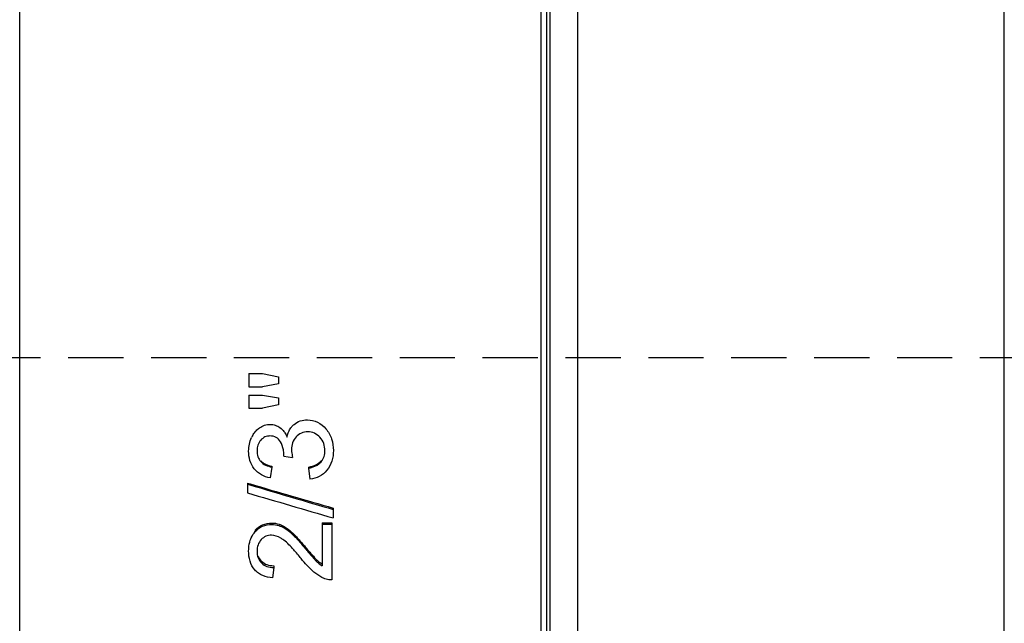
# Model space of a CAD drawing. Extents: x 678 to 799, y -56 to 8.
# Tile 4 of 8: x 708 to 726, y -21 to -10. Entities that reach past the tile are written whole.
import ezdxf

# ---------------------------------------------------------------- set-up
doc = ezdxf.new("R2010")
doc.units = 0
doc.header["$LTSCALE"] = 0.5
doc.header["$MEASUREMENT"] = 0
doc.linetypes.add('ACISOTGL', pattern=[3, 2, -1])
doc.layers.add('DIAPHRAGM-CYDXF_CONTINUOUS_LINE', color=7, linetype='Continuous')
doc.layers.add('ENGRAVING-CYDXF_CONTINUOUS_LINE', color=7, linetype='Continuous')

msp = doc.modelspace()

# ---------------------------------------------------------------- linework, layer by layer
at = {"linetype": 'ACISOTGL'}
msp.add_line((685.0359, -16.2491), (735.9458, -16.2491), dxfattribs=at)
at = {"layer": 'DIAPHRAGM-CYDXF_CONTINUOUS_LINE', "linetype": 'Continuous'}
msp.add_line((725.9777, -30.7468), (725.9777, -1.7468), dxfattribs=at)
at = {"layer": 'DIAPHRAGM-CYDXF_CONTINUOUS_LINE', "color": 0, "linetype": 'Continuous'}
for p, q in [((717.7577, -30.2468), (717.7577, -2.2468)), ((718.2577, -30.7468), (718.2577, -2.7268))]:
    msp.add_line(p, q, dxfattribs=at)
at = {"layer": 'ENGRAVING-CYDXF_CONTINUOUS_LINE', "color": 0, "linetype": 'Continuous'}
for p, q in [((708.1577, -30.2468), (708.1577, -2.2468)), ((717.5977, -30.2468), (717.5977, -2.2468)), ((717.6977, -30.1468), (717.6977, -2.3468)), ((712.3077, -16.5379), (712.5533, -16.5379)), ((712.3077, -16.5379), (712.3077, -16.7781)), ((712.5533, -16.5379), (712.8388, -16.5943)), ((712.8388, -16.7209), (712.5533, -16.7781)), ((712.8388, -16.5943), (712.8388, -16.7209)), ((712.3077, -16.7781), (712.5533, -16.7781)), ((712.3077, -16.9258), (712.5533, -16.9258)), ((712.3077, -16.9258), (712.3077, -17.1623)), ((712.5533, -16.9258), (712.8388, -16.9779)), ((712.8388, -17.1048), (712.5533, -17.1623)), ((712.8388, -16.9779), (712.8388, -17.1048)), ((712.3077, -17.1623), (712.5533, -17.1623)), ((712.936, -18.0338), (713.0976, -18.056)), ((712.7232, -18.2295), (712.6904, -18.427)), ((712.7232, -18.2127), (712.7232, -18.2295)), ((713.3872, -18.2323), (713.3872, -18.2494)), ((713.3872, -18.2494), (713.4118, -18.4467)), ((712.2822, -18.521), (712.3298, -18.535)), ((712.2822, -18.521), (712.2822, -18.6967)), ((712.2822, -18.5405), (712.3248, -18.5531)), ((713.8333, -18.9744), (713.8333, -19.1523)), ((712.718, -19.2432), (712.718, -19.2689)), ((713.6307, -19.2411), (713.8077, -19.2411)), ((713.6307, -19.2411), (713.6307, -20.0163)), ((713.8077, -19.2411), (713.8077, -20.2719)), ((712.4213, -19.3719), (712.4213, -19.3987)), ((712.8951, -19.2808), (712.8951, -19.3068)), ((713.0784, -19.4061), (713.0784, -19.4332)), ((713.6307, -19.2668), (713.8077, -19.2668)), ((713.3421, -19.6934), (713.3421, -19.723)), ((712.5339, -19.9354), (712.5339, -19.967)), ((713.5312, -19.9071), (713.5312, -19.9384)), ((712.7549, -20.0482), (712.7354, -20.2373)), ((712.7549, -20.0159), (712.7549, -20.0482))]:
    msp.add_line(p, q, dxfattribs=at)
for centre, radius, start, end in [((712.8045, -17.8985), 0.4942, 150.2877, 155.44725), ((712.503, -17.9927), 0.4343, 9.7991, 30.72588), ((712.4711, -17.9986), 0.4668, 4.81085, 9.84546), ((712.4368, -18.0014), 0.5012, 359.96845, 4.80155), ((807.9716, 304.2098), 336.7864, 253.493448, 253.768487), ((807.7409, 302.3949), 334.8311, 253.443076, 253.712191), ((807.618, 304.7487), 337.0344, 253.577066, 253.843359), ((721.3044, -13.0217), 10.388, 219.96025, 220.23966), ((721.3846, -13.0413), 10.4559, 219.7197, 219.99867), ((718.7629, -15.1744), 7.0573, 220.22766, 221.01925), ((718.8164, -15.1981), 7.1023, 219.98668, 220.77708)]:
    msp.add_arc(centre, radius, start, end, dxfattribs=at)
for points, knots in [([(712.4982, -17.5195), (712.5264, -17.5006), (712.5882, -17.4691), (712.6571, -17.4581), (712.6914, -17.4581)], [0, 0, 0, 0, 0.4973276, 1, 1, 1, 1]), ([(712.6914, -17.4581), (712.7227, -17.4581), (712.7862, -17.4673), (712.8428, -17.4973), (712.8685, -17.5159)], [0, 0, 0, 0, 0.496756, 1, 1, 1, 1]), ([(713.0664, -17.5194), (713.0786, -17.5026), (713.097, -17.4813), (713.1178, -17.4626), (713.1232, -17.4581)], [0, 0, 0, 0, 0.7458446, 1, 1, 1, 1]), ([(713.1232, -17.4581), (713.156, -17.4303), (713.234, -17.3873), (713.3213, -17.3762), (713.3647, -17.3762)], [0, 0, 0, 0, 0.497433, 1, 1, 1, 1]), ([(713.3647, -17.3762), (713.4275, -17.3762), (713.5563, -17.4033), (713.6566, -17.4872), (713.698, -17.5354)], [0, 0, 0, 0, 0.4969075, 1, 1, 1, 1]), ([(712.4165, -17.5937), (712.4223, -17.5867), (712.4467, -17.5591), (712.4751, -17.535), (712.4982, -17.5195)], [0, 0, 0, 0, 0.24614, 1, 1, 1, 1]), ([(712.9411, -17.5887), (712.9465, -17.596), (712.9676, -17.6267), (712.9845, -17.6603), (712.9953, -17.6863)], [0, 0, 0, 0, 0.243299, 1, 1, 1, 1]), ([(712.9953, -17.6863), (712.997, -17.6785), (713.0041, -17.6479), (713.014, -17.618), (713.0231, -17.5965)], [0, 0, 0, 0, 0.255871, 1, 1, 1, 1]), ([(713.3688, -17.5928), (713.3301, -17.5928), (713.2509, -17.6066), (713.1864, -17.6551), (713.1601, -17.6841)], [0, 0, 0, 0, 0.4969682, 1, 1, 1, 1]), ([(713.5921, -17.6917), (713.5642, -17.6612), (713.4957, -17.6088), (713.4108, -17.5928), (713.3688, -17.5928)], [0, 0, 0, 0, 0.4960476, 1, 1, 1, 1]), ([(713.698, -17.5354), (713.744, -17.5888), (713.8159, -17.7168), (713.8343, -17.8608), (713.8343, -17.9327)], [0, 0, 0, 0, 0.4953341, 1, 1, 1, 1]), ([(712.3016, -17.9405), (712.3016, -17.8986), (712.31, -17.8135), (712.3371, -17.7322), (712.355, -17.6932)], [0, 0, 0, 0, 0.4937055, 1, 1, 1, 1]), ([(712.5201, -17.7431), (712.4972, -17.7687), (712.4619, -17.831), (712.453, -17.901), (712.453, -17.936)], [0, 0, 0, 0, 0.4950477, 1, 1, 1, 1]), ([(712.6873, -17.6672), (712.6565, -17.6672), (712.5925, -17.679), (712.5413, -17.7192), (712.5201, -17.7431)], [0, 0, 0, 0, 0.491231, 1, 1, 1, 1]), ([(712.8764, -17.7707), (712.8578, -17.7393), (712.8032, -17.6817), (712.7255, -17.6672), (712.6873, -17.6672)], [0, 0, 0, 0, 0.4889449, 1, 1, 1, 1]), ([(713.1601, -17.6841), (713.1323, -17.7146), (713.0885, -17.7887), (713.0772, -17.8729), (713.0772, -17.9148)], [0, 0, 0, 0, 0.4964659, 1, 1, 1, 1]), ([(713.6819, -17.9315), (713.6819, -17.8888), (713.669, -17.8008), (713.622, -17.7243), (713.5921, -17.6917)], [0, 0, 0, 0, 0.4912204, 1, 1, 1, 1]), ([(712.4039, -18.2626), (712.3689, -18.2181), (712.3153, -18.1135), (712.3016, -17.9981), (712.3016, -17.9405)], [0, 0, 0, 0, 0.4952931, 1, 1, 1, 1]), ([(712.453, -17.936), (712.453, -17.9722), (712.4624, -18.0429), (712.4982, -18.1053), (712.5203, -18.1305)], [0, 0, 0, 0, 0.5193852, 1, 1, 1, 1]), ([(713.0772, -17.9148), (713.0772, -17.9264), (713.0799, -17.974), (713.0892, -18.0209), (713.0976, -18.056)], [0, 0, 0, 0, 0.2421463, 1, 1, 1, 1]), ([(713.6133, -18.1335), (713.6363, -18.106), (713.6726, -18.041), (713.6819, -17.9679), (713.6819, -17.9315)], [0, 0, 0, 0, 0.4968756, 1, 1, 1, 1]), ([(713.8343, -17.9327), (713.8343, -17.9959), (713.8194, -18.124), (713.7578, -18.2395), (713.717, -18.2881)], [0, 0, 0, 0, 0.4991425, 1, 1, 1, 1]), ([(712.5203, -18.1145), (712.5446, -18.1419), (712.6092, -18.1871), (712.684, -18.2065), (712.7232, -18.2127)], [0, 0, 0, 0, 0.4801409, 1, 1, 1, 1]), ([(712.5203, -18.1305), (712.5445, -18.1581), (712.609, -18.2037), (712.684, -18.2233), (712.7232, -18.2295)], [0, 0, 0, 0, 0.4807204, 1, 1, 1, 1]), ([(713.3872, -18.2494), (713.4094, -18.2447), (713.4916, -18.2239), (713.5732, -18.1818), (713.6133, -18.1335)], [0, 0, 0, 0, 0.2650147, 1, 1, 1, 1]), ([(713.4758, -18.2074), (713.489, -18.2026), (713.5397, -18.1813), (713.5869, -18.1489), (713.6133, -18.1175)], [0, 0, 0, 0, 0.2548716, 1, 1, 1, 1]), ([(712.6904, -18.427), (712.6356, -18.4163), (712.5273, -18.3809), (712.4387, -18.3067), (712.4039, -18.2626)], [0, 0, 0, 0, 0.4984773, 1, 1, 1, 1]), ([(713.3872, -18.2323), (713.395, -18.2307), (713.4249, -18.224), (713.4545, -18.2154), (713.4758, -18.2074)], [0, 0, 0, 0, 0.2581755, 1, 1, 1, 1]), ([(713.717, -18.2881), (713.6794, -18.333), (713.586, -18.4096), (713.4699, -18.4406), (713.4118, -18.4467)], [0, 0, 0, 0, 0.5001248, 1, 1, 1, 1]), ([(712.4213, -19.3719), (712.4584, -19.3322), (712.5496, -19.2637), (712.662, -19.2432), (712.718, -19.2432)], [0, 0, 0, 0, 0.4921782, 1, 1, 1, 1]), ([(712.718, -19.2432), (712.7632, -19.2432), (712.8243, -19.2531), (712.881, -19.2746), (712.8951, -19.2808)], [0, 0, 0, 0, 0.7450317, 1, 1, 1, 1]), ([(712.331, -19.5526), (712.3358, -19.5386), (712.3574, -19.4829), (712.3908, -19.4317), (712.4213, -19.3987)], [0, 0, 0, 0, 0.2483885, 1, 1, 1, 1]), ([(712.4213, -19.3987), (712.4583, -19.3587), (712.5493, -19.2897), (712.662, -19.2689), (712.718, -19.2689)], [0, 0, 0, 0, 0.4928315, 1, 1, 1, 1]), ([(712.718, -19.2689), (712.7632, -19.2689), (712.8244, -19.2789), (712.881, -19.3006), (712.8951, -19.3068)], [0, 0, 0, 0, 0.7448675, 1, 1, 1, 1]), ([(712.8951, -19.2808), (712.9123, -19.2882), (712.9785, -19.3222), (713.0374, -19.3686), (713.0784, -19.4061)], [0, 0, 0, 0, 0.251969, 1, 1, 1, 1]), ([(712.8951, -19.3068), (712.9123, -19.3143), (712.9786, -19.3486), (713.0375, -19.3954), (713.0784, -19.4332)], [0, 0, 0, 0, 0.2517176, 1, 1, 1, 1]), ([(713.0784, -19.4061), (713.1265, -19.4499), (713.2155, -19.5451), (713.3003, -19.6436), (713.3421, -19.6934)], [0, 0, 0, 0, 0.4999088, 1, 1, 1, 1]), ([(712.3016, -19.7478), (712.3016, -19.7307), (712.3037, -19.6648), (712.3154, -19.5988), (712.331, -19.5526)], [0, 0, 0, 0, 0.2603063, 1, 1, 1, 1]), ([(712.5298, -19.5446), (712.5042, -19.5718), (712.464, -19.6383), (712.4541, -19.7143), (712.4541, -19.752)], [0, 0, 0, 0, 0.498133, 1, 1, 1, 1]), ([(712.714, -19.4639), (712.68, -19.4639), (712.6102, -19.4768), (712.5535, -19.5194), (712.5298, -19.5446)], [0, 0, 0, 0, 0.4956031, 1, 1, 1, 1]), ([(712.936, -19.5519), (712.9185, -19.5388), (712.8526, -19.4936), (712.7724, -19.4639), (712.714, -19.4639)], [0, 0, 0, 0, 0.2722314, 1, 1, 1, 1]), ([(713.2531, -19.8877), (713.2087, -19.8329), (713.1369, -19.747), (713.0315, -19.6345), (712.9698, -19.5774), (712.936, -19.5519)], [0, 0, 0, 0, 0.4572535, 0.7252005, 1, 1, 1, 1]), ([(713.0784, -19.4332), (713.1265, -19.4774), (713.2155, -19.5734), (713.3003, -19.6727), (713.3421, -19.723)], [0, 0, 0, 0, 0.4997854, 1, 1, 1, 1]), ([(712.4129, -20.0915), (712.373, -20.0457), (712.3145, -19.9331), (712.3016, -19.8096), (712.3016, -19.7478)], [0, 0, 0, 0, 0.4954564, 1, 1, 1, 1]), ([(712.4541, -19.752), (712.4541, -19.7928), (712.4643, -19.8721), (712.5076, -19.9406), (712.5339, -19.967)], [0, 0, 0, 0, 0.522416, 1, 1, 1, 1]), ([(712.5339, -19.9354), (712.5615, -19.9629), (712.6327, -20.006), (712.7139, -20.0159), (712.7549, -20.0159)], [0, 0, 0, 0, 0.4872518, 1, 1, 1, 1]), ([(713.4803, -20.1301), (713.4372, -20.0938), (713.3591, -20.0146), (713.2874, -19.9301), (713.2531, -19.8877)], [0, 0, 0, 0, 0.5082247, 1, 1, 1, 1]), ([(713.4382, -19.8062), (713.4538, -19.8241), (713.4842, -19.8583), (713.5153, -19.8919), (713.5312, -19.9071)], [0, 0, 0, 0, 0.5188534, 1, 1, 1, 1]), ([(713.4382, -19.8367), (713.4538, -19.8547), (713.4842, -19.8892), (713.5153, -19.9231), (713.5312, -19.9384)], [0, 0, 0, 0, 0.518934, 1, 1, 1, 1]), ([(713.5312, -19.9071), (713.5391, -19.9145), (713.5703, -19.9427), (713.6043, -19.9678), (713.6307, -19.9843)], [0, 0, 0, 0, 0.2583944, 1, 1, 1, 1]), ([(713.5312, -19.9384), (713.5391, -19.946), (713.5702, -19.9744), (713.6042, -19.9997), (713.6307, -20.0163)], [0, 0, 0, 0, 0.2585566, 1, 1, 1, 1]), ([(712.7354, -20.2373), (712.675, -20.232), (712.5845, -20.2133), (712.4779, -20.155), (712.4328, -20.1143), (712.4129, -20.0915)], [0, 0, 0, 0, 0.5030847, 0.7483727, 1, 1, 1, 1]), ([(712.5339, -19.967), (712.5614, -19.9947), (712.6326, -20.0382), (712.7138, -20.0482), (712.7549, -20.0482)], [0, 0, 0, 0, 0.4877976, 1, 1, 1, 1]), ([(713.6795, -20.2513), (713.6618, -20.2447), (713.5903, -20.2133), (713.5255, -20.1682), (713.4803, -20.1301)], [0, 0, 0, 0, 0.2423088, 1, 1, 1, 1]), ([(713.8077, -20.2719), (713.7965, -20.2724), (713.753, -20.2721), (713.7097, -20.2626), (713.6795, -20.2513)], [0, 0, 0, 0, 0.2594403, 1, 1, 1, 1])]:
    msp.add_open_spline(points, degree=3, knots=knots, dxfattribs=at)
for points in [[(712.3753, -17.6536), (712.3873, -17.6326), (712.4011, -17.6124), (712.4165, -17.5937)], [(712.8685, -17.5159), (712.8962, -17.536), (712.9207, -17.5611), (712.9411, -17.5887)], [(713.0231, -17.5965), (713.0346, -17.5694), (713.0491, -17.5433), (713.0664, -17.5194)], [(712.936, -18.0338), (712.9376, -18.0232), (712.938, -18.0124), (712.938, -18.0016)], [(712.4734, -19.8408), (712.4863, -19.8759), (712.5074, -19.909), (712.5339, -19.9354)]]:
    msp.add_open_spline(points, degree=3, dxfattribs=at)

doc.saveas('drawing.dxf')
